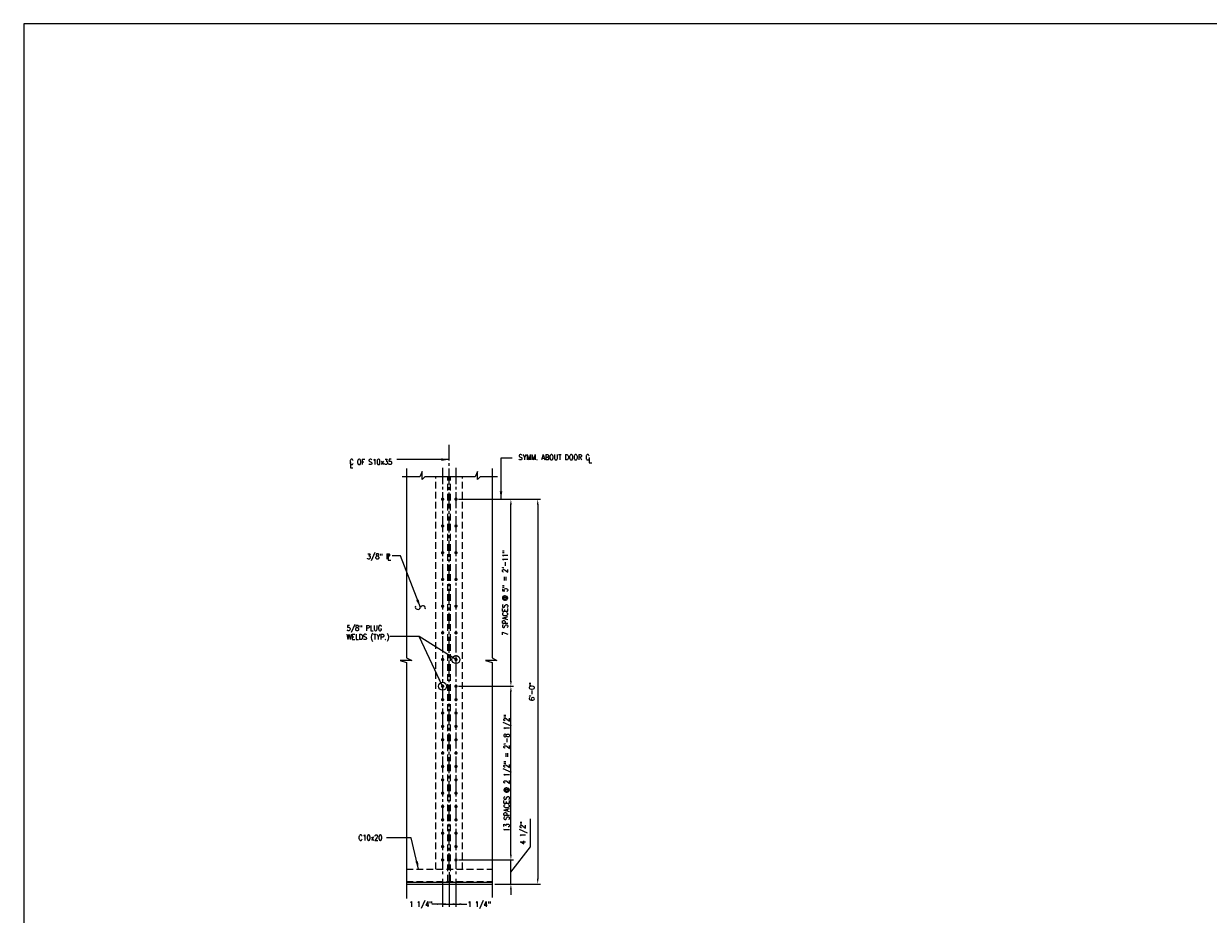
# Model space of a CAD drawing. Header units: inches. Extents: x -9715 to 27308, y -24775 to -3453.
# Tile 3 of 194: x 6873 to 7094, y -22158 to -21992. Entities that reach past the tile are written whole.
import ezdxf

# ---------------------------------------------------------------- set-up
doc = ezdxf.new("R2010")
doc.units = ezdxf.units.IN
doc.header["$MEASUREMENT"] = 0
doc.linetypes.add('CENTER', pattern=[0.9, 0.6, -0.1, 0.1, -0.1])
doc.linetypes.add('HIDDEN', pattern=[0.375, 0.25, -0.125])
doc.layers.get('DEFPOINTS').update_dxf_attribs({"color": 11})
for name, color, linetype in [('S-ANNO-DIMS', 1, 'Continuous'), ('S-ANNO-TEXT', 2, 'Continuous'), ('S-GRID', 30, 'CENTER')]:
    doc.layers.add(name, color=color, linetype=linetype)
doc.layers.add('S-SECT-JOIN', color=1, linetype='Continuous', lineweight=25)
doc.layers.add('S-SECT-SHPS', color=3, linetype='Continuous', lineweight=25)
doc.styles.add('125-8', font='romans.shx', dxfattribs={"width": 0.8, "height": 1})
doc.styles.add('DIM', font='ROMANS.shx', dxfattribs={"width": 0.8})
doc.dimstyles.new('125-16', dxfattribs={"dimscale": 0, "dimtxt": 1.5, "dimasz": 1.5, "dimexe": 0.78125, "dimexo": 0.78125, "dimgap": 0.78125, "dimtad": 1, "dimdec": 4, "dimrnd": 0.0625, "dimzin": 3, "dimdsep": 46, "dimlunit": 4, "dimtxsty": 'DIM', "dimcen": 0, "dimdle": 0.0625, "dimclrd": 256, "dimclre": 256, "dimclrt": 2, "dimazin": 0, "dimtfac": 1, "dimtdec": 4, "dimtmove": 1, "dimatfit": 0, "dimfxl": 0.0625, "dimfrac": 2, "dimtolj": 1, "dimtzin": 0, "dimarcsym": 0})
doc.dimstyles.new('125-8', dxfattribs={"dimscale": 0, "dimtxt": 1, "dimasz": 1, "dimexe": 0.5, "dimexo": 0.5, "dimgap": 0.5, "dimtad": 1, "dimdec": 4, "dimrnd": 0.0625, "dimzin": 3, "dimdsep": 46, "dimlunit": 4, "dimtxsty": 'DIM', "dimcen": 0, "dimdle": 0.0625, "dimclrd": 256, "dimclre": 256, "dimclrt": 2, "dimazin": 0, "dimtfac": 1, "dimtdec": 4, "dimtmove": 1, "dimatfit": 0, "dimfxl": 0.0625, "dimfrac": 2, "dimtolj": 1, "dimtzin": 0, "dimarcsym": 0})

# ---------------------------------------------------------------- blocks, each defined once
blk = doc.blocks.new('*D1323')
at = {"layer": 'DEFPOINTS', "color": 0, "transparency": 16777216}
for p in [(6953.55, -22080.58), (6960.3, -22152.58), (6968.85, -22152.58)]:
    blk.add_point(p, dxfattribs=at)
at = {"layer": 'S-ANNO-DIMS', "lineweight": -2, "transparency": 16777216}
for p, q in [((6954.05, -22080.58), (6969.35, -22080.58)), ((6968.85, -22081.58), (6968.85, -22151.58)), ((6960.8, -22152.58), (6969.35, -22152.58))]:
    blk.add_line(p, q, dxfattribs=at)
at = {"layer": 'S-ANNO-DIMS', "transparency": 16777216}
for points in [[(6968.68, -22081.58), (6969.01, -22081.58), (6968.85, -22080.58)], [(6968.68, -22151.58), (6969.01, -22151.58), (6968.85, -22152.58)]]:
    blk.add_solid(points, dxfattribs=at)
at = {"layer": 'S-ANNO-DIMS', "color": 2, "transparency": 16777216, "insert": (6967.75, -22116.58), "char_height": 1, "attachment_point": 5, "rotation": 90, "style": 'DIM'}
blk.add_mtext('\\A1;6\'-0"', dxfattribs=at)
blk = doc.blocks.new('*D1324')
at = {"layer": 'DEFPOINTS', "color": 0, "transparency": 16777216}
for p in [(6953.55, -22148.08), (6963.82, -22148.08), (6961.3, -22152.58)]:
    blk.add_point(p, dxfattribs=at)
at = {"layer": 'S-ANNO-DIMS', "lineweight": -2, "transparency": 16777216}
for p, q in [((6967.48, -22145.65), (6967.48, -22140.38)), ((6963.82, -22150.33), (6967.48, -22145.65)), ((6963.82, -22147.08), (6963.82, -22146.08)), ((6954.05, -22148.08), (6964.32, -22148.08)), ((6963.82, -22152.58), (6963.82, -22148.08)), ((6963.82, -22152.58), (6963.82, -22148.08)), ((6961.8, -22152.58), (6964.32, -22152.58)), ((6963.82, -22153.58), (6963.82, -22154.58))]:
    blk.add_line(p, q, dxfattribs=at)
at = {"layer": 'S-ANNO-DIMS', "transparency": 16777216}
for points in [[(6963.66, -22147.08), (6963.99, -22147.08), (6963.82, -22148.08)], [(6963.66, -22153.58), (6963.99, -22153.58), (6963.82, -22152.58)]]:
    blk.add_solid(points, dxfattribs=at)
at = {"layer": 'S-ANNO-DIMS', "color": 2, "transparency": 16777216, "insert": (6966.22, -22143.02), "char_height": 1, "attachment_point": 5, "rotation": 90, "style": 'DIM'}
blk.add_mtext('\\A1;4 1/2"', dxfattribs=at)
blk = doc.blocks.new('*D1325')
at = {"layer": 'DEFPOINTS', "color": 0, "transparency": 16777216}
for p in [(6953.55, -22115.58), (6963.82, -22115.58), (6953.55, -22148.08)]:
    blk.add_point(p, dxfattribs=at)
at = {"layer": 'S-ANNO-DIMS', "lineweight": -2, "transparency": 16777216}
for p, q in [((6954.05, -22115.58), (6964.32, -22115.58)), ((6963.82, -22147.08), (6963.82, -22116.58)), ((6954.05, -22148.08), (6964.32, -22148.08))]:
    blk.add_line(p, q, dxfattribs=at)
at = {"layer": 'S-ANNO-DIMS', "transparency": 16777216}
for points in [[(6963.66, -22116.58), (6963.99, -22116.58), (6963.82, -22115.58)], [(6963.66, -22147.08), (6963.99, -22147.08), (6963.82, -22148.08)]]:
    blk.add_solid(points, dxfattribs=at)
at = {"layer": 'S-ANNO-DIMS', "color": 2, "transparency": 16777216, "insert": (6963.2, -22131.8), "char_height": 1, "attachment_point": 5, "rotation": 90, "style": 'DIM'}
blk.add_mtext('\\A1;13 SPACES @ 2 1/2" = 2\'-8 1/2"', dxfattribs=at)
blk = doc.blocks.new('*D1326')
at = {"layer": 'DEFPOINTS', "color": 0, "transparency": 16777216}
for p in [(6959.4, -22080.58), (6963.82, -22080.58), (6953.55, -22115.58)]:
    blk.add_point(p, dxfattribs=at)
at = {"layer": 'S-ANNO-DIMS', "lineweight": -2, "transparency": 16777216}
for p, q in [((6959.9, -22080.58), (6964.32, -22080.58)), ((6963.82, -22114.58), (6963.82, -22081.58)), ((6954.05, -22115.58), (6964.32, -22115.58))]:
    blk.add_line(p, q, dxfattribs=at)
at = {"layer": 'S-ANNO-DIMS', "transparency": 16777216}
for points in [[(6963.66, -22081.58), (6963.99, -22081.58), (6963.82, -22080.58)], [(6963.66, -22114.58), (6963.99, -22114.58), (6963.82, -22115.58)]]:
    blk.add_solid(points, dxfattribs=at)
at = {"layer": 'S-ANNO-DIMS', "color": 2, "transparency": 16777216, "insert": (6962.73, -22098.08), "char_height": 1, "attachment_point": 5, "rotation": 90, "style": 'DIM'}
blk.add_mtext('\\A1;7 SPACES @ 5" = 2\'-11"', dxfattribs=at)
blk = doc.blocks.new('*D1320')
at = {"layer": 'DEFPOINTS', "color": 0, "transparency": 16777216}
for p in [(6952.3, -22149.83), (6951.05, -22151.08), (6952.3, -22156.33)]:
    blk.add_point(p, dxfattribs=at)
at = {"layer": 'S-ANNO-DIMS', "lineweight": -2, "transparency": 16777216}
for p, q in [((6952.3, -22150.33), (6952.3, -22156.83)), ((6951.05, -22151.58), (6951.05, -22156.83)), ((6950.05, -22156.33), (6949.05, -22156.33)), ((6951.05, -22156.33), (6952.3, -22156.33)), ((6953.3, -22156.33), (6954.3, -22156.33))]:
    blk.add_line(p, q, dxfattribs=at)
at = {"layer": 'S-ANNO-DIMS', "transparency": 16777216}
for points in [[(6950.05, -22156.16), (6950.05, -22156.5), (6951.05, -22156.33)], [(6953.3, -22156.16), (6953.3, -22156.5), (6952.3, -22156.33)]]:
    blk.add_solid(points, dxfattribs=at)
at = {"layer": 'S-ANNO-DIMS', "color": 2, "transparency": 16777216, "insert": (6946.97, -22156.51), "char_height": 1, "attachment_point": 5, "style": 'DIM'}
blk.add_mtext('\\A1;1 1/4"', dxfattribs=at)
blk = doc.blocks.new('*D1321')
at = {"layer": 'DEFPOINTS', "color": 0, "transparency": 16777216}
for p in [(6952.3, -22149.83), (6953.55, -22151.08), (6953.55, -22156.33)]:
    blk.add_point(p, dxfattribs=at)
at = {"layer": 'S-ANNO-DIMS', "lineweight": -2, "transparency": 16777216}
for p, q in [((6952.3, -22150.33), (6952.3, -22156.83)), ((6953.55, -22151.58), (6953.55, -22156.83)), ((6951.3, -22156.33), (6950.3, -22156.33)), ((6952.3, -22156.33), (6953.55, -22156.33)), ((6954.55, -22156.33), (6955.55, -22156.33))]:
    blk.add_line(p, q, dxfattribs=at)
at = {"layer": 'S-ANNO-DIMS', "transparency": 16777216}
for points in [[(6951.3, -22156.16), (6951.3, -22156.5), (6952.3, -22156.33)], [(6954.55, -22156.16), (6954.55, -22156.5), (6953.55, -22156.33)]]:
    blk.add_solid(points, dxfattribs=at)
at = {"layer": 'S-ANNO-DIMS', "color": 2, "transparency": 16777216, "insert": (6957.9, -22156.53), "char_height": 1, "attachment_point": 5, "style": 'DIM'}
blk.add_mtext('\\A1;1 1/4"', dxfattribs=at)

msp = doc.modelspace()

# ---------------------------------------------------------------- linework, layer by layer
at = {"layer": 'DEFPOINTS', "elevation": 41.66667}
msp.add_lwpolyline([(6872.66007, -22329.37876), (7409.31512, -22329.37876), (7409.31512, -21991.58593), (6872.66007, -21991.58593)], close=True, dxfattribs=at)
at = {"layer": 'S-ANNO-TEXT'}
for centre, start, end in [((6946.41943, -22100.70502, 41.66667), 163.5602472, 343.5602472), ((6947.34013, -22100.97669, 41.66667), 343.5602472, 163.5602472)]:
    msp.add_arc(centre, 0.47997, start, end, dxfattribs=at)
at = {"layer": 'S-GRID', "ltscale": 5}
for p, q in [((6952.29819, -22149.8278, 41.66667), (6952.29819, -22070.40827, 41.66667)), ((6951.04819, -22074.72543, 41.66667), (6951.04819, -22151.08255, 41.66667)), ((6953.54819, -22074.72543, 41.66667), (6953.54819, -22151.08255, 41.66667))]:
    msp.add_line(p, q, dxfattribs=at)
at = {"layer": 'S-SECT-JOIN'}
for p, q in [((6944.29819, -22074.84835, 41.66667), (6944.29819, -22110.24343, 41.66667)), ((6960.29819, -22074.84835, 41.66667), (6960.29819, -22110.24343, 41.66667)), ((6946.79207, -22076.36515, 41.66667), (6943.49474, -22076.36515, 41.66667)), ((6951.87943, -22076.36515, 41.66667), (6947.70073, -22076.36515, 41.66667)), ((6957.14291, -22076.36515, 41.66667), (6951.04819, -22076.36515, 41.66667)), ((6961.33719, -22076.36515, 41.66667), (6958.05158, -22076.36515, 41.66667)), ((6944.29819, -22111.15209, 41.66667), (6944.29819, -22155.30928, 41.66667)), ((6960.29819, -22111.15209, 41.66667), (6960.29819, -22155.09769, 41.66667))]:
    msp.add_line(p, q, dxfattribs=at)
at = {"layer": 'S-SECT-JOIN', "elevation": 41.66667}
for points in [[(6947.70073, -22076.36515), (6947.21084, -22076.89548), (6947.21084, -22075.39548), (6946.79207, -22076.36515)], [(6958.05158, -22076.36515), (6957.56168, -22076.89548), (6957.56168, -22075.39548), (6957.14291, -22076.36515)], [(6944.29819, -22110.24343), (6945.31685, -22110.73332), (6943.11969, -22110.73332), (6944.29819, -22111.15209)], [(6960.29819, -22110.24343), (6961.21874, -22110.73332), (6959.08527, -22110.73332), (6960.29819, -22111.15209)]]:
    msp.add_lwpolyline(points, dxfattribs=at)
at = {"layer": 'S-SECT-SHPS', "linetype": 'HIDDEN', "ltscale": 5}
for p, q in [((6949.79819, -22149.8278, 41.66667), (6949.79819, -22076.36515, 41.66667)), ((6952.04819, -22152.0778, 41.66667), (6952.04819, -22076.36515, 41.66667)), ((6952.54819, -22152.0778, 41.66667), (6952.54819, -22076.36515, 41.66667)), ((6954.79819, -22149.8278, 41.66667), (6954.79819, -22076.36515, 41.66667)), ((6944.29819, -22149.8278, 41.66667), (6960.29819, -22149.8278, 41.66667)), ((6944.29819, -22152.0778, 41.66667), (6960.29819, -22152.0778, 41.66667))]:
    msp.add_line(p, q, dxfattribs=at)
at = {"layer": 'S-SECT-SHPS'}
for p, q in [((6944.29819, -22152.2028, 41.66667), (6960.29819, -22152.2028, 41.66667)), ((6944.29819, -22152.5778, 41.66667), (6960.29819, -22152.5778, 41.66667))]:
    msp.add_line(p, q, dxfattribs=at)
at = {"layer": 'S-SECT-SHPS', "const_width": 0.3125, "elevation": 41.66667}
for points in [[(6950.89194, -22080.5778, 1), (6951.20444, -22080.5778, 1)], [(6953.39194, -22080.5778, 1), (6953.70444, -22080.5778, 1)], [(6950.89194, -22085.5778, 1), (6951.20444, -22085.5778, 1)], [(6953.39194, -22085.5778, 1), (6953.70444, -22085.5778, 1)], [(6950.89194, -22090.5778, 1), (6951.20444, -22090.5778, 1)], [(6953.39194, -22090.5778, 1), (6953.70444, -22090.5778, 1)], [(6950.89194, -22095.5778, 1), (6951.20444, -22095.5778, 1)], [(6953.39194, -22095.5778, 1), (6953.70444, -22095.5778, 1)], [(6950.89194, -22100.5778, 1), (6951.20444, -22100.5778, 1)], [(6953.39194, -22100.5778, 1), (6953.70444, -22100.5778, 1)], [(6950.89194, -22105.5778, 1), (6951.20444, -22105.5778, 1)], [(6953.39194, -22105.5778, 1), (6953.70444, -22105.5778, 1)], [(6950.89194, -22110.5778, 1), (6951.20444, -22110.5778, 1)], [(6953.39194, -22110.5778, 1), (6953.70444, -22110.5778, 1)], [(6950.89194, -22115.5778, 1), (6951.20444, -22115.5778, 1)], [(6953.39194, -22115.5778, 1), (6953.70444, -22115.5778, 1)], [(6950.89194, -22118.0778, 1), (6951.20444, -22118.0778, 1)], [(6953.39194, -22118.0778, 1), (6953.70444, -22118.0778, 1)], [(6950.89194, -22120.5778, 1), (6951.20444, -22120.5778, 1)], [(6953.39194, -22120.5778, 1), (6953.70444, -22120.5778, 1)], [(6950.89194, -22123.0778, 1), (6951.20444, -22123.0778, 1)], [(6953.39194, -22123.0778, 1), (6953.70444, -22123.0778, 1)], [(6950.89194, -22125.5778, 1), (6951.20444, -22125.5778, 1)], [(6953.39194, -22125.5778, 1), (6953.70444, -22125.5778, 1)], [(6950.89194, -22128.0778, 1), (6951.20444, -22128.0778, 1)], [(6953.39194, -22128.0778, 1), (6953.70444, -22128.0778, 1)], [(6950.89194, -22130.5778, 1), (6951.20444, -22130.5778, 1)], [(6953.39194, -22130.5778, 1), (6953.70444, -22130.5778, 1)], [(6950.89194, -22133.0778, 1), (6951.20444, -22133.0778, 1)], [(6953.39194, -22133.0778, 1), (6953.70444, -22133.0778, 1)], [(6950.89194, -22135.5778, 1), (6951.20444, -22135.5778, 1)], [(6953.39194, -22135.5778, 1), (6953.70444, -22135.5778, 1)], [(6950.89194, -22138.0778, 1), (6951.20444, -22138.0778, 1)], [(6953.39194, -22138.0778, 1), (6953.70444, -22138.0778, 1)], [(6950.89194, -22140.5778, 1), (6951.20444, -22140.5778, 1)], [(6953.39194, -22140.5778, 1), (6953.70444, -22140.5778, 1)], [(6950.89194, -22143.0778, 1), (6951.20444, -22143.0778, 1)], [(6953.39194, -22143.0778, 1), (6953.70444, -22143.0778, 1)], [(6950.89194, -22145.5778, 1), (6951.20444, -22145.5778, 1)], [(6953.39194, -22145.5778, 1), (6953.70444, -22145.5778, 1)], [(6950.89194, -22148.0778, 1), (6951.20444, -22148.0778, 1)], [(6953.39194, -22148.0778, 1), (6953.70444, -22148.0778, 1)]]:
    msp.add_lwpolyline(points, format="xyb", close=True, dxfattribs=at)

# ---------------------------------------------------------------- texts
at = {"layer": 'S-ANNO-TEXT', "char_height": 1, "style": '125-8'}
for s, insert, width, attachment_point in [('L', (6934.30157, -22074.70516, 41.66667), 9.2640573, 9), ('C OF S10x35', (6941.61403, -22074.09458, 41.66667), 9.2640573, 9), ('SYMM. ABOUT DOOR C', (6965.24909, -22072.22331, 41.66667), 14.5883808, 1), ('L', (6978.34665, -22072.77555, 41.66667), 14.5883808, 1), ('3/8" P', (6941.2417, -22092.09544, 41.66667), 9.2640573, 9), ('L', (6941.37866, -22091.98168, 41.66667), 9.2640573, 9), ('5/8" PLUG WELDS (TYP.)', (6933.07168, -22107.17637, 41.66667), 9.2640573, 7), ('\\A1;C10x20', (6939.78009, -22144.40364, 41.66667), 9.2640573, 9)]:
    msp.add_mtext(s, dxfattribs=dict(at, insert=insert, width=width, attachment_point=attachment_point))

# ---------------------------------------------------------------- dimensions: what is measured, and where the dimension line sits
at = {"layer": 'S-ANNO-DIMS'}
dim = msp.add_linear_dim(base=(6968.84567, -22152.5778, 41.66667), p1=(6953.54819, -22080.5778, 41.66667), p2=(6960.29819, -22152.5778, 41.66667), angle=90, dimstyle='125-8', override={"dimscale": 1}, dxfattribs=at)
dim.commit()
dim.dimension.update_dxf_attribs({"geometry": '*D1323', "text_midpoint": (6967.75044, -22116.5778, 41.66667)})
dim = msp.add_linear_dim(base=(6963.8222, -22080.5778, 41.66667), p1=(6953.54819, -22115.5778, 41.66667), p2=(6959.39622, -22080.5778, 41.66667), angle=90, text='7 SPACES @ 5" = <>', dimstyle='125-8', override={"dimscale": 1}, dxfattribs=at)
dim.commit()
dim.dimension.update_dxf_attribs({"geometry": '*D1326', "text_midpoint": (6962.72697, -22098.0778, 41.66667)})
for base, p1, p2, text, picture, middle in [((6963.8222, -22115.5778, 41.66667), (6953.54819, -22148.0778, 41.66667), (6953.54819, -22115.5778, 41.66667), '13 SPACES @ 2 1/2" = 2\'-8 1/2"', '*D1325', (6964.46315, -22131.79904, 41.66667)), ((6963.8222, -22148.0778, 41.66667), (6961.29819, -22152.5778, 41.66667), (6953.54819, -22148.0778, 41.66667), '4 1/2"', '*D1324', (6967.48073, -22145.15037, 41.66667))]:
    dim = msp.add_linear_dim(base=base, p1=p1, p2=p2, angle=90, text=text, dimstyle='125-8', override={"dimscale": 1}, dxfattribs=at)
    dim.commit()
    dim.dimension.update_dxf_attribs({"geometry": picture, "text_midpoint": middle, "dimtype": 160})
for base, p1, p2, picture, middle in [((6952.29819, -22156.33056, 41.66667), (6951.04819, -22151.08255, 41.66667), (6952.29819, -22149.8278, 41.66667), '*D1320', (6946.9698, -22157.76758, 41.66667)), ((6953.54819, -22156.33056, 41.66667), (6952.29819, -22149.8278, 41.66667), (6953.54819, -22151.08255, 41.66667), '*D1321', (6957.90099, -22157.79522, 41.66667))]:
    dim = msp.add_linear_dim(base=base, p1=p1, p2=p2, text='1 1/4"', dimstyle='125-8', override={"dimscale": 1}, dxfattribs=at)
    dim.commit()
    dim.dimension.update_dxf_attribs({"geometry": picture, "text_midpoint": middle, "dimtype": 160})

# ---------------------------------------------------------------- leaders
at = {"layer": 'S-ANNO-TEXT'}
for points, override in [([(6952.29819, -22073.15238, 41.66667), (6942.4925, -22073.15238, 41.66667)], {"dimscale": 1, "dimtad": 0}), ([(6961.97818, -22080.5778, 41.66667), (6961.97818, -22072.80697, 41.66667), (6964.06003, -22072.80697, 41.66667)], {"dimscale": 1, "dimtad": 0}), ([(6946.87978, -22100.84085, 41.66667), (6943.18372, -22091.16026, 41.66667), (6941.60927, -22091.16026, 41.66667)], {"dimscale": 1, "dimtad": 0}), ([(6951.04819, -22115.5778, 41.66667), (6946.63984, -22106.24907, 41.66667), (6941.18685, -22106.24907, 41.66667)], {"dimscale": 1, "dimtad": 0, "dimldrblk": 'DotBlank'}), ([(6953.54819, -22110.5778, 41.66667), (6946.63984, -22106.24907, 41.66667), (6941.18685, -22106.24907, 41.66667)], {"dimscale": 1, "dimtad": 0, "dimldrblk": 'DotBlank'}), ([(6946.55021, -22149.8278, 41.66667), (6945.18059, -22143.93739, 41.66667), (6940.53403, -22143.93739, 41.66667)], {"dimscale": 1, "dimtad": 0})]:
    msp.add_leader(points, dimstyle='125-16', override=override, dxfattribs=at)

doc.saveas('drawing.dxf')
